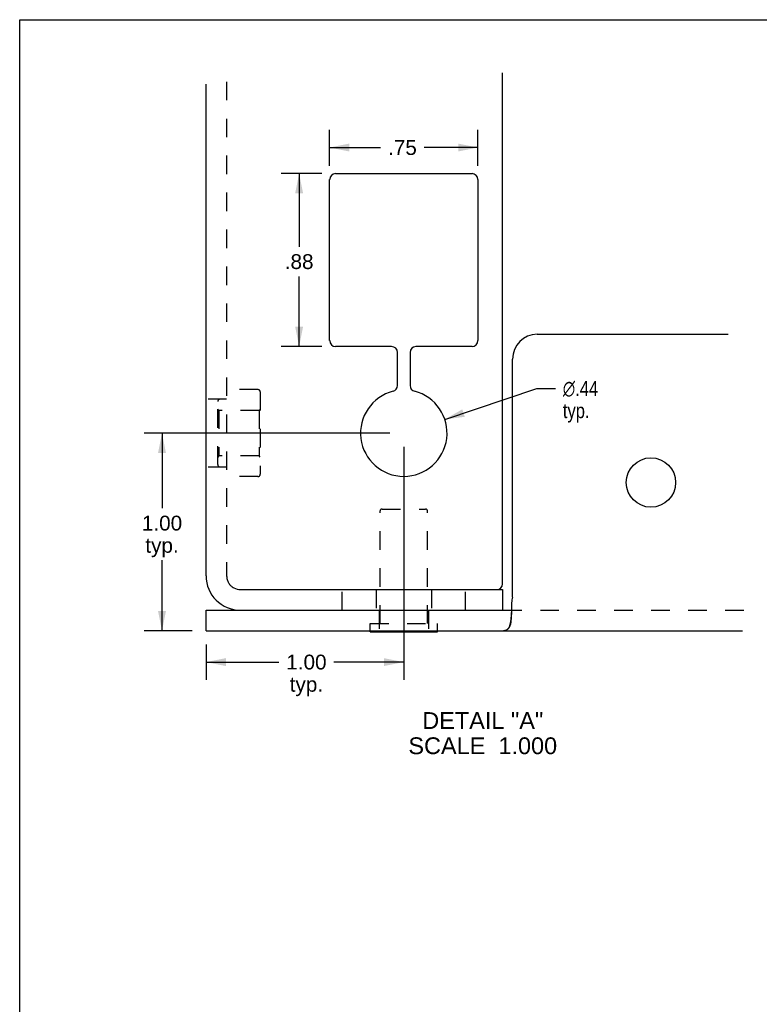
# Model space of a CAD drawing. Header units: inches. Extents: x 0 to 97.1, y 0 to 62.9.
# Tile 2 of 13: x 0 to 21.4, y 34.4 to 62.9. Entities that reach past the tile are written whole.
import ezdxf

# ---------------------------------------------------------------- set-up
doc = ezdxf.new("R2010")
doc.units = ezdxf.units.IN
doc.header["$LTSCALE"] = 5.342857
doc.header["$MEASUREMENT"] = 0
doc.linetypes.add('HIDDEN', pattern=[0.2, 0.1, -0.1])
doc.layers.get('0').update_dxf_attribs({"linetype": 'CONTINUOUS'})
doc.layers.add('DEFAULT_2', color=8, linetype='HIDDEN')
doc.layers.add('DIMENSIONS', color=7, linetype='CONTINUOUS')
doc.styles.get("Standard").update_dxf_attribs({"font": 'arial.ttf'})
doc.styles.add('TEXTSTYLE_1', font='gdt', dxfattribs={"width": 0.8})
doc.dimstyles.new('DIMSTYLE_3', dxfattribs={"dimtxt": 0.428571, "dimasz": 0.571429, "dimexe": 0.09, "dimexo": 0.07, "dimgap": 0.0375, "dimtad": 0, "dimtih": 1, "dimtoh": 1, "dimlfac": 0.175, "dimzin": 4, "dimdsep": 46, "dimtxsty": 'Standard', "dimblk": '_FILLED', "dimblk1": '_FILLED', "dimblk2": '_FILLED', "dimcen": 0.09, "dimazin": 1, "dimtfac": 1, "dimtdec": 3, "dimtofl": 0, "dimtmove": 0, "dimatfit": 3, "dimldrblk": '_FILLED', "dimfxl": 0, "dimtolj": 1, "dimtzin": 4, "dimarcsym": 0})
doc.dimstyles.new('DIMSTYLE_4', dxfattribs={"dimtxt": 0.428571, "dimasz": 0.571429, "dimexe": 0.09, "dimexo": 0.07, "dimgap": 0.09, "dimtad": 0, "dimtih": 1, "dimtoh": 1, "dimlfac": 0.175, "dimzin": 4, "dimdsep": 46, "dimtxsty": 'Standard', "dimblk": '_FILLED', "dimblk1": '_FILLED', "dimblk2": '_FILLED', "dimcen": 0.09, "dimazin": 1, "dimtfac": 1, "dimtdec": 3, "dimtofl": 0, "dimtmove": 0, "dimatfit": 1, "dimldrblk": '_FILLED', "dimfxl": 0, "dimtolj": 1, "dimtzin": 4, "dimarcsym": 0})

# ---------------------------------------------------------------- blocks, each defined once
blk = doc.blocks.new('_FILLED')
at = {"color": 0, "linetype": 'ByBlock'}
blk.add_solid([(0, 0), (-1, 0.2), (-1, -0.2)], dxfattribs=at)
blk = doc.blocks.new('*D9')
at = {"layer": 'DIMENSIONS', "color": 2, "linetype": 'Continuous'}
for p, q in [((8.958, 58.636), (8.958, 59.675)), ((13.244, 58.636), (13.244, 59.675)), ((8.958, 59.161), (10.431, 59.161)), ((13.244, 59.161), (11.691, 59.161))]:
    blk.add_line(p, q, dxfattribs=at)
at = {"layer": 'DIMENSIONS', "color": 2, "linetype": 'Continuous', "xscale": 0.5714285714, "yscale": 0.5714285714, "zscale": 0.5714285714, "rotation": 180}
blk.add_blockref('_FILLED', (8.958, 59.161), dxfattribs=at)
at = {"layer": 'DIMENSIONS', "color": 2, "linetype": 'Continuous', "xscale": 0.5714285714, "yscale": 0.5714285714, "zscale": 0.5714285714}
blk.add_blockref('_FILLED', (13.244, 59.161), dxfattribs=at)
at = {"layer": 'DIMENSIONS', "color": 2, "linetype": 'Continuous', "insert": (11.061, 59.375), "char_height": 0.4286, "width": 0.83165, "attachment_point": 2, "line_spacing_factor": 0.9}
blk.add_mtext('.75', dxfattribs=at)
blk = doc.blocks.new('*D10')
at = {"layer": 'DIMENSIONS', "color": 2, "linetype": 'Continuous'}
for p, q in [((12.286, 51.302), (14.949, 52.195)), ((14.949, 52.195), (15.483, 52.195))]:
    blk.add_line(p, q, dxfattribs=at)
at = {"layer": 'DIMENSIONS', "color": 2, "linetype": 'Continuous', "xscale": 0.5714285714, "yscale": 0.5714285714, "zscale": 0.5714285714, "rotation": 198.5429039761}
blk.add_blockref('_FILLED', (12.286, 51.302), dxfattribs=at)
at = {"layer": 'DIMENSIONS', "color": 2, "linetype": 'Continuous', "insert": (15.698, 52.41), "char_height": 0.42857, "width": 1.40308, "attachment_point": 1, "line_spacing_factor": 0.9, "style": 'TEXTSTYLE_1'}
blk.add_mtext('{\\fgdt;n}\\fArial;.44\\Ptyp.', dxfattribs=at)
blk = doc.blocks.new('*D11')
at = {"layer": 'DIMENSIONS', "color": 2, "linetype": 'Continuous'}
for p, q in [((10.701, 50.904), (3.598, 50.904)), ((4.113, 50.904), (4.113, 48.731)), ((4.113, 45.19), (4.113, 47.231)), ((4.987, 45.19), (3.598, 45.19))]:
    blk.add_line(p, q, dxfattribs=at)
at = {"layer": 'DIMENSIONS', "color": 2, "linetype": 'Continuous', "xscale": 0.5714285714, "yscale": 0.5714285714, "zscale": 0.5714285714}
for p, rotation in [((4.113, 50.904), 90), ((4.113, 45.19), 270)]:
    blk.add_blockref('_FILLED', p, dxfattribs=dict(at, rotation=rotation))
at = {"layer": 'DIMENSIONS', "color": 2, "linetype": 'Continuous', "insert": (4.113, 48.517), "char_height": 0.4286, "width": 1.16463, "attachment_point": 2, "line_spacing_factor": 0.9}
blk.add_mtext('1.00\\Ptyp.', dxfattribs=at)
blk = doc.blocks.new('*D13')
at = {"layer": 'DIMENSIONS', "color": 2, "linetype": 'Continuous'}
for p, q in [((8.73, 58.407), (7.561, 58.407)), ((8.076, 58.407), (8.076, 56.291)), ((8.076, 53.407), (8.076, 55.434)), ((8.73, 53.407), (7.561, 53.407))]:
    blk.add_line(p, q, dxfattribs=at)
at = {"layer": 'DIMENSIONS', "color": 2, "linetype": 'Continuous', "xscale": 0.5714285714, "yscale": 0.5714285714, "zscale": 0.5714285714}
for p, rotation in [((8.076, 58.407), 90), ((8.076, 53.407), 270)]:
    blk.add_blockref('_FILLED', p, dxfattribs=dict(at, rotation=rotation))
at = {"layer": 'DIMENSIONS', "color": 2, "linetype": 'Continuous', "insert": (8.076, 56.077), "char_height": 0.4286, "width": 0.83165, "attachment_point": 2, "line_spacing_factor": 0.9}
blk.add_mtext('.88', dxfattribs=at)
blk = doc.blocks.new('*D14')
at = {"layer": 'DIMENSIONS', "color": 2, "linetype": 'Continuous'}
for p, q in [((11.101, 50.504), (11.101, 43.77)), ((5.387, 44.79), (5.387, 43.77)), ((5.387, 44.284), (7.489, 44.284)), ((11.101, 44.284), (9.082, 44.284))]:
    blk.add_line(p, q, dxfattribs=at)
at = {"layer": 'DIMENSIONS', "color": 2, "linetype": 'Continuous', "xscale": 0.5714285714, "yscale": 0.5714285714, "zscale": 0.5714285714, "rotation": 180}
blk.add_blockref('_FILLED', (5.387, 44.284), dxfattribs=at)
at = {"layer": 'DIMENSIONS', "color": 2, "linetype": 'Continuous', "xscale": 0.5714285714, "yscale": 0.5714285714, "zscale": 0.5714285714}
blk.add_blockref('_FILLED', (11.101, 44.284), dxfattribs=at)
at = {"layer": 'DIMENSIONS', "color": 2, "linetype": 'Continuous', "insert": (8.286, 44.499), "char_height": 0.4286, "width": 1.16463, "attachment_point": 2, "line_spacing_factor": 0.9}
blk.add_mtext('1.00\\Ptyp.', dxfattribs=at)

msp = doc.modelspace()

# ---------------------------------------------------------------- linework, layer by layer
at = {"color": 7, "linetype": 'Continuous'}
for p, q in [((0, 0), (0, 62.857)), ((0, 62.857), (97.143, 62.857)), ((14.958, 53.762), (20.477, 53.762)), ((14.244, 46.164), (14.244, 53.047)), ((13.787, 46.379), (13.958, 46.379)), ((13.958, 46.379), (13.958, 45.784)), ((5.387, 45.19), (5.387, 45.784)), ((5.387, 45.19), (20.888, 45.19)), ((10.13, 45.162), (10.13, 45.19)), ((10.13, 45.162), (12.072, 45.162)), ((12.072, 45.162), (12.072, 45.19))]:
    msp.add_line(p, q, dxfattribs=at)
at = {"color": 3, "linetype": 'Continuous'}
for p, q in [((13.958, 46.55), (13.958, 61.322)), ((5.387, 46.779), (5.387, 60.992)), ((9.13, 58.407), (13.072, 58.407)), ((8.958, 53.579), (8.958, 58.236)), ((13.244, 58.236), (13.244, 53.579)), ((10.75, 53.407), (9.13, 53.407)), ((10.921, 52.282), (10.921, 53.236)), ((11.281, 53.236), (11.281, 52.282)), ((13.072, 53.407), (11.452, 53.407)), ((6.381, 46.379), (13.787, 46.379)), ((5.387, 45.784), (13.979, 45.784))]:
    msp.add_line(p, q, dxfattribs=at)
at = {"color": 7, "linetype": 'Continuous'}
for points in [[(14.244, 46.164), (14.235, 46.126), (14.228, 46.085), (14.222, 46.042), (14.218, 45.998), (14.215, 45.951), (14.213, 45.904), (14.212, 45.856), (14.211, 45.809)], [(14.211, 45.809), (14.21, 45.718), (14.209, 45.675), (14.208, 45.634), (14.207, 45.595), (14.205, 45.559), (14.202, 45.525), (14.199, 45.493), (14.196, 45.461), (14.191, 45.43), (14.186, 45.403), (14.18, 45.378), (14.173, 45.352), (14.164, 45.329), (14.156, 45.308), (14.146, 45.289), (14.136, 45.272), (14.125, 45.257), (14.113, 45.243), (14.101, 45.232), (14.088, 45.222), (14.081, 45.217)], [(14.081, 45.217), (14.075, 45.213), (14.062, 45.207), (14.048, 45.201), (14.034, 45.197), (14.018, 45.193), (13.999, 45.191), (13.979, 45.19)]]:
    msp.add_lwpolyline(points, dxfattribs=at)
msp.add_circle((18.244, 49.476), 0.714, dxfattribs=at)
at = {"color": 3, "linetype": 'Continuous'}
for centre, radius, start, end in [((9.13, 58.236), 0.171, 90, 180), ((13.072, 58.236), 0.171, 0, 90), ((9.13, 53.579), 0.171, 180, 270), ((13.072, 53.579), 0.171, 270, 360), ((10.75, 53.236), 0.171, 0, 90), ((11.452, 53.236), 0.171, 90, 180), ((11.101, 50.904), 1.25, 104.314, 75.686), ((10.75, 52.282), 0.171, 284.314, 360), ((11.452, 52.282), 0.171, 180, 255.686), ((6.381, 46.779), 0.994, 180, 270), ((13.787, 46.55), 0.171, 270, 360)]:
    msp.add_arc(centre, radius, start, end, dxfattribs=at)
at = {"color": 7, "linetype": 'Continuous'}
for centre, radius, start, end in [((14.958, 53.047), 0.714, 90, 180), ((6.381, 46.779), 0.4, 241.1588, 270)]:
    msp.add_arc(centre, radius, start, end, dxfattribs=at)
at = {"layer": 'DEFAULT_2', "color": 8, "linetype": 'HIDDEN'}
for p, q in [((5.981, 61.063), (5.981, 46.779)), ((6.884, 52.162), (5.981, 52.162)), ((5.981, 51.887), (5.387, 51.887)), ((5.724, 49.993), (5.724, 51.816)), ((5.981, 51.884), (5.792, 51.884)), ((6.952, 52.093), (6.952, 49.716)), ((5.758, 51.562), (5.724, 51.596)), ((5.758, 51.562), (5.758, 50.247)), ((6.918, 51.562), (5.758, 51.562)), ((6.952, 51.596), (6.918, 51.562)), ((6.918, 51.562), (6.918, 50.247)), ((5.758, 50.247), (5.724, 50.213)), ((6.918, 50.247), (5.758, 50.247)), ((6.952, 50.213), (6.918, 50.247)), ((5.981, 49.922), (5.387, 49.922)), ((5.981, 49.924), (5.792, 49.924)), ((6.884, 49.647), (5.981, 49.647)), ((10.472, 48.71), (11.73, 48.71)), ((10.415, 45.396), (10.415, 48.653)), ((11.787, 45.396), (11.787, 48.653)), ((9.315, 45.784), (9.315, 46.379)), ((10.298, 46.379), (10.298, 45.784)), ((11.904, 46.379), (11.904, 45.784)), ((12.887, 45.784), (12.887, 46.379)), ((10.387, 45.784), (10.387, 45.19)), ((11.815, 45.784), (11.815, 45.19)), ((13.979, 45.784), (20.97, 45.784)), ((14.211, 45.783), (14.209, 45.744)), ((14.212, 45.824), (14.211, 45.783)), ((10.13, 45.396), (12.072, 45.396)), ((10.13, 45.19), (10.13, 45.396)), ((12.072, 45.19), (12.072, 45.396)), ((14.113, 45.243), (14.101, 45.232))]:
    msp.add_line(p, q, dxfattribs=at)
for points in [[(14.209, 45.744), (14.208, 45.706), (14.207, 45.688), (14.206, 45.67), (14.205, 45.653), (14.204, 45.635), (14.203, 45.618), (14.202, 45.602), (14.2, 45.586), (14.199, 45.569), (14.198, 45.554), (14.196, 45.538), (14.194, 45.523), (14.193, 45.507), (14.191, 45.492), (14.189, 45.477), (14.187, 45.463), (14.184, 45.448), (14.182, 45.433), (14.179, 45.419), (14.177, 45.405), (14.174, 45.391), (14.17, 45.377), (14.167, 45.364), (14.163, 45.351), (14.16, 45.338), (14.155, 45.326), (14.151, 45.315), (14.147, 45.304), (14.142, 45.293), (14.137, 45.283), (14.132, 45.274), (14.127, 45.265), (14.122, 45.257), (14.116, 45.25), (14.111, 45.243), (14.105, 45.237), (14.1, 45.231), (14.094, 45.227), (14.089, 45.222), (14.084, 45.219), (14.081, 45.217)], [(14.164, 45.329), (14.156, 45.308), (14.146, 45.289), (14.136, 45.272), (14.125, 45.257)]]:
    msp.add_lwpolyline(points, dxfattribs=at)
for centre, radius, start, end in [((6.884, 52.093), 0.0686, 360, 90), ((5.792, 51.816), 0.0686, 90, 180), ((5.792, 49.993), 0.0686, 180, 270), ((6.884, 49.716), 0.0686, 270, 0), ((10.472, 48.653), 0.0571, 90, 180), ((11.73, 48.653), 0.0571, 0, 90), ((6.381, 46.779), 0.4, 180, 241.1588)]:
    msp.add_arc(centre, radius, start, end, dxfattribs=at)

# ---------------------------------------------------------------- texts
at = {"layer": 'DIMENSIONS', "color": 2, "linetype": 'Continuous', "insert": (13.383, 42.837), "char_height": 0.48571, "width": 4.29379, "attachment_point": 2, "line_spacing_factor": 0.9}
msp.add_mtext('DETAIL "A"\\PSCALE  1.000', dxfattribs=at)

# ---------------------------------------------------------------- dimensions: what is measured, and where the dimension line sits
at = {"layer": 'DIMENSIONS', "color": 2, "linetype": 'Continuous'}
for base, p1, p2, angle, picture, middle in [((8.958, 59.161), (13.244, 58.566), (8.958, 58.566), 180, '*D9', (11.075, 59.155)), ((8.075775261, 53.407341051), (8.799579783, 58.407341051), (8.799579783, 53.407341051), 270, '*D13', (8.087520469, 55.860035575))]:
    dim = msp.add_linear_dim(base=base, p1=p1, p2=p2, angle=angle, dimstyle='DIMSTYLE_3', dxfattribs=at)
    dim.commit()
    dim.dimension.update_dxf_attribs({"geometry": picture, "text_midpoint": middle, "dimtype": 160})
dim = msp.add_diameter_dim_2p(p1=(12.286, 51.302), p2=(9.916, 50.507), text='%%c<>\\Ptyp.', dimstyle='DIMSTYLE_4', override={"dimpost": '<>'}, dxfattribs=at)
dim.commit()
dim.dimension.update_dxf_attribs({"geometry": '*D10', "text_midpoint": (16.399, 51.874), "dimtype": 163})
dim = msp.add_linear_dim(base=(4.113, 50.904), p1=(5.057, 45.19), p2=(10.771, 50.904), angle=90, text='<>\\Ptyp.', dimstyle='DIMSTYLE_3', dxfattribs=at)
dim.commit()
dim.dimension.update_dxf_attribs({"geometry": '*D11', "text_midpoint": (4.113, 47.981), "dimtype": 160})
dim = msp.add_linear_dim(base=(11.101, 44.284), p1=(5.387, 43.7), p2=(11.101, 50.574), text='<>\\Ptyp.', dimstyle='DIMSTYLE_3', dxfattribs=at)
dim.commit()
dim.dimension.update_dxf_attribs({"geometry": '*D14', "text_midpoint": (8.286, 43.963), "dimtype": 160})

doc.saveas('drawing.dxf')
